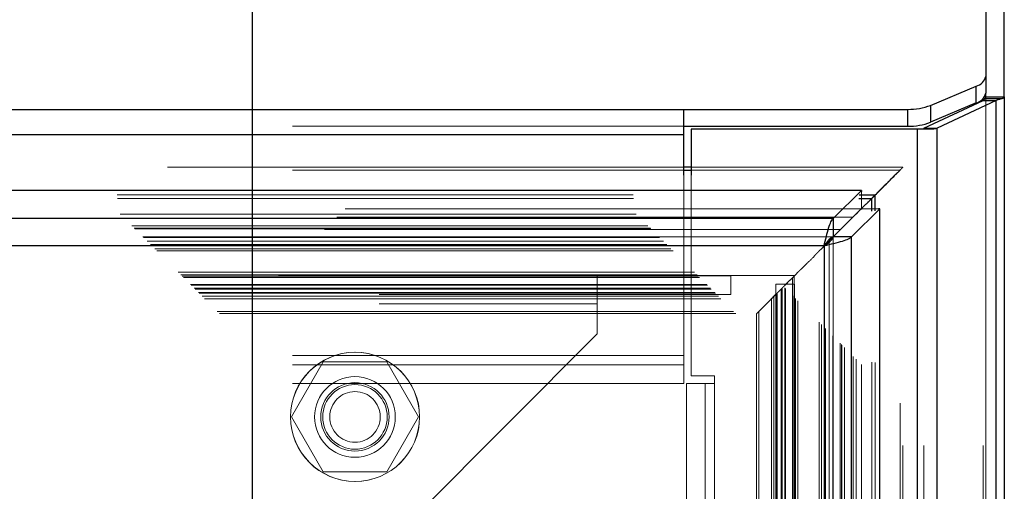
# Model space of a CAD drawing. Header units: inches. Extents: x 0.2 to 10.8, y 0.2 to 8.2.
# Tile 101 of 176: x 4.7391 to 4.9298, y 5.0416 to 5.1329. Entities that reach past the tile are written whole.
import ezdxf

# ---------------------------------------------------------------- set-up
doc = ezdxf.new("R2010")
doc.units = ezdxf.units.IN
doc.header["$MEASUREMENT"] = 0
doc.linetypes.add('HIDDEN', pattern=[0.07500000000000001, 0.05, -0.025])
doc.layers.add('DIMENSIONS', color=140, linetype='Continuous')
doc.styles.add('SLDTEXTSTYLE0', font='TXT', dxfattribs={"width": 0.7})
doc.dimstyles.new('SLDDIMSTYLE0', dxfattribs={"dimtxt": 0.0849609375, "dimasz": 0.13, "dimexe": 0, "dimexo": 0.0625, "dimgap": 0.021240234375, "dimtad": 0, "dimtih": 1, "dimtoh": 1, "dimlfac": 20, "dimrnd": 1e-09, "dimzin": 12, "dimdsep": 46, "dimtxsty": 'SLDTEXTSTYLE0', "dimsah": 1, "dimcen": 0.09, "dimadec": 0, "dimazin": 3, "dimtfac": 1, "dimtofl": 0, "dimtmove": 0, "dimatfit": 3, "dimfxl": 0, "dimfrac": 2, "dimtolj": 1, "dimtzin": 12, "dimarcsym": 0})

# ---------------------------------------------------------------- blocks, each defined once
blk = doc.blocks.new('_D')
at = {"layer": 'DIMENSIONS'}
for p, q in [((3.275413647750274, 4.99591763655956), (3.275413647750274, 5.798770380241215)), ((4.78418025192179, 4.99591763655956), (4.78418025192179, 5.798770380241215)), ((3.275413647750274, 5.673770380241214), (3.795892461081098, 5.673770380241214)), ((3.911024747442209, 5.673770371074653), (3.882494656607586, 5.673770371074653)), ((3.882494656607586, 5.673770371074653), (3.882494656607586, 5.53873950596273)), ((4.234172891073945, 5.673770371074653), (4.262702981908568, 5.673770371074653)), ((4.262702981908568, 5.673770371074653), (4.262702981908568, 5.53873950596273)), ((4.78418025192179, 5.673770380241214), (4.349305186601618, 5.673770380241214)), ((3.882494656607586, 5.53873950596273), (3.911024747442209, 5.53873950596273)), ((4.262702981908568, 5.53873950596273), (4.234172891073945, 5.53873950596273))]:
    blk.add_line(p, q, dxfattribs=at)
for points in [[(3.275413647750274, 5.673770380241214), (3.405413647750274, 5.653770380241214), (3.405413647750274, 5.693770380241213)], [(4.78418025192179, 5.673770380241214), (4.65418025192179, 5.693770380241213), (4.65418025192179, 5.653770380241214)]]:
    blk.add_solid(points, dxfattribs=at)
at = {"layer": 'DIMENSIONS', "char_height": 0.08333333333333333, "attachment_point": 1, "style": 'SLDTEXTSTYLE0'}
for s, insert in [('30.18', (3.911024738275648, 5.800212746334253)), ('766.5', (3.911024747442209, 5.646161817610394))]:
    blk.add_mtext(s, dxfattribs=dict(at, insert=insert))

msp = doc.modelspace()

# ---------------------------------------------------------------- linework, layer by layer
at = {"color": 7, "linetype": 'Continuous', "lineweight": 25}
for p, q in [((4.926225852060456, 5.39145029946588), (4.926225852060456, 5.121884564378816)), ((4.929825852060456, 5.117936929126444), (4.929825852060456, 5.388187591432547)), ((4.926225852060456, 5.121884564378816), (4.926225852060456, 5.118621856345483)), ((4.91555643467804, 5.116281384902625), (4.92439526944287, 5.120016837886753)), ((4.92439526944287, 5.116754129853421), (4.92439526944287, 5.120016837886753)), ((4.926225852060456, 5.117936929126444), (4.926225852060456, 5.118621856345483)), ((4.926225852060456, 5.117936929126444), (4.929825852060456, 5.117936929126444)), ((4.929825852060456, 5.117936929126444), (4.929825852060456, 2.750439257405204)), ((4.914253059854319, 5.111844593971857), (4.925698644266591, 5.117228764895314)), ((4.92439526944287, 5.116754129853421), (4.91555643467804, 5.113018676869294)), ((4.91555643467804, 5.116281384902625), (4.91555643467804, 5.113018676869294)), ((4.928244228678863, 5.117228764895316), (4.916798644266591, 5.111844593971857)), ((4.925698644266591, 5.117228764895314), (4.928244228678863, 5.117228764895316)), ((4.926088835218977, 5.117607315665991), (4.929414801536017, 5.117607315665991)), ((4.928244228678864, 2.750439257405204), (4.928244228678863, 5.117228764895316)), ((3.191925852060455, 5.11550774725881), (4.867725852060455, 5.11550774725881)), ((4.867725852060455, 5.110613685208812), (4.867725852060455, 5.11550774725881)), ((4.867725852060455, 5.11550774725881), (4.911137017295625, 5.11550774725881)), ((4.911137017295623, 5.112245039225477), (4.911137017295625, 5.11550774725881)), ((4.867725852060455, 5.112245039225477), (4.911137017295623, 5.112245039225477)), ((3.191925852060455, 5.110613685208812), (4.867725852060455, 5.110613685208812)), ((4.867725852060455, 5.10273680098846), (4.867725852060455, 5.110613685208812)), ((4.869175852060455, 5.111689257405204), (4.869175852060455, 5.102736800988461)), ((4.912980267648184, 5.111689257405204), (4.869175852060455, 5.111689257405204)), ((4.912980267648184, 2.750439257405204), (4.912980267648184, 5.111689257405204)), ((4.916136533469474, 5.111689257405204), (4.912980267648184, 5.111689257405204)), ((4.914253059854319, 5.111844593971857), (4.916798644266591, 5.111844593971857)), ((4.916798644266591, 2.750439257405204), (4.916798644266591, 5.111844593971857)), ((4.869175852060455, 5.104316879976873), (4.867725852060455, 5.104316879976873)), ((4.867725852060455, 5.103757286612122), (4.869175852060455, 5.103757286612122)), ((4.902129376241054, 5.099825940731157), (3.157514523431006, 5.099825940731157)), ((4.902129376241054, 5.099825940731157), (4.896678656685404, 5.094375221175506)), ((4.901713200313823, 5.098955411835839), (4.904834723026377, 5.098955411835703)), ((4.902129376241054, 5.099825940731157), (4.902129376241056, 5.099576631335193)), ((4.904154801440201, 5.098275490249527), (4.90483472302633, 5.098955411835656)), ((4.904834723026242, 5.095859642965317), (4.904834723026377, 5.098955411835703)), ((4.901649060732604, 5.098275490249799), (4.904154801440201, 5.098275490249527)), ((4.901800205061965, 5.095920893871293), (4.904154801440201, 5.098275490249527)), ((4.904154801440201, 5.095795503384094), (4.904154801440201, 5.098275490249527)), ((4.901774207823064, 5.095925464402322), (4.896678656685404, 5.090829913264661)), ((4.896684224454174, 5.090824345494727), (4.901780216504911, 5.095920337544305)), ((4.900229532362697, 5.090824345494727), (4.905680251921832, 5.096275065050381)), ((4.905680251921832, 5.096275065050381), (4.905443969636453, 5.096275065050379)), ((4.905680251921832, 2.766110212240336), (4.905680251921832, 5.096275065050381)), ((4.896678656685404, 5.094375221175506), (3.162965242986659, 5.094375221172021)), ((4.896678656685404, 5.094375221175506), (4.896678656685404, 5.090829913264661)), ((4.895005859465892, 5.089126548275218), (4.896693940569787, 5.090814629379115)), ((4.900229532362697, 5.090824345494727), (4.896684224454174, 5.090824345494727)), ((4.900229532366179, 2.771560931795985), (4.900229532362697, 5.090824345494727)), ((4.894911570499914, 5.089057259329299), (3.164732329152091, 5.08905725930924)), ((4.894911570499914, 5.089057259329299), (4.894911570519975, 2.773328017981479))]:
    msp.add_line(p, q, dxfattribs=at)
at = {"color": 7, "linetype": 'HIDDEN', "lineweight": 18}
for p, q in [((4.926225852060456, 5.117936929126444), (4.926225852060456, 2.750439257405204)), ((4.925698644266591, 2.750439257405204), (4.925698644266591, 5.117228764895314)), ((3.191925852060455, 5.112245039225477), (4.867725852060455, 5.112245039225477)), ((3.191925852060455, 5.110613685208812), (4.867725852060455, 5.110613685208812)), ((4.912980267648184, 2.750439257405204), (4.912980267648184, 5.111689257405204)), ((4.914253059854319, 2.750439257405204), (4.914253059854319, 5.111844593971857)), ((4.867725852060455, 5.104316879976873), (3.191925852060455, 5.104316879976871)), ((3.191925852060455, 5.10375728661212), (4.867725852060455, 5.103757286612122)), ((4.867725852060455, 5.067860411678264), (4.867725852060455, 5.10273680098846)), ((4.910193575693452, 5.104316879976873), (4.869175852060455, 5.104316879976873)), ((4.869175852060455, 5.103757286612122), (4.909636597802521, 5.103757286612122)), ((4.869175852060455, 5.102736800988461), (4.869175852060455, 5.063939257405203)), ((4.908637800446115, 5.102759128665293), (4.909636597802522, 5.103757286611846)), ((4.909636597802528, 2.758627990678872), (4.909636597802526, 5.103757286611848)), ((4.91019093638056, 2.7504392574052), (4.910190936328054, 5.104305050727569)), ((3.157930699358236, 5.098955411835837), (4.901713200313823, 5.098955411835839)), ((4.902129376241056, 5.099576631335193), (4.902129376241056, 5.096280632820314)), ((3.157994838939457, 5.098275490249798), (4.901649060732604, 5.098275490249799)), ((4.902129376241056, 5.096280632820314), (3.157514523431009, 5.096280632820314)), ((3.158530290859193, 5.095234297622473), (4.901113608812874, 5.095234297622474)), ((4.901113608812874, 5.0952342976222), (4.901800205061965, 5.095920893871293)), ((4.901113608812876, 2.767150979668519), (4.901113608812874, 5.0952342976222)), ((4.902129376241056, 5.096280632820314), (4.901774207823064, 5.095925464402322)), ((4.901780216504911, 5.095920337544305), (4.902134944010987, 5.096275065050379)), ((4.905443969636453, 5.096275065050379), (4.902134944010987, 5.096275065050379)), ((4.902134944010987, 2.766110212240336), (4.902134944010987, 5.096275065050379)), ((4.904154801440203, 2.766589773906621), (4.904154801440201, 5.095795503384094)), ((4.904834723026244, 2.766525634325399), (4.904834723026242, 5.095859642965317)), ((4.900522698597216, 5.094640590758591), (3.159111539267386, 5.094640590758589)), ((3.160780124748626, 5.092984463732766), (4.89886377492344, 5.092984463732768)), ((4.898863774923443, 2.769400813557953), (4.89886377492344, 5.092984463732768)), ((4.900570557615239, 2.767691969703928), (4.900570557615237, 5.094692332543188)), ((3.161268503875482, 5.092496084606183), (4.898375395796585, 5.092496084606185)), ((3.161358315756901, 5.092406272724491), (4.898285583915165, 5.092406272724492)), ((4.898148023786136, 5.092269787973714), (3.161506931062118, 5.092269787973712)), ((4.898041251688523, 2.77021723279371), (4.898041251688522, 5.092159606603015)), ((4.898285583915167, 2.769979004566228), (4.898285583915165, 5.092406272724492)), ((4.898375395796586, 2.769889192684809), (4.898375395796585, 5.092496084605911)), ((3.162918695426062, 5.090844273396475), (4.896728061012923, 5.090844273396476)), ((4.896678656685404, 5.090829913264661), (3.162965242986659, 5.090829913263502)), ((3.163058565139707, 5.090706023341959), (4.89658533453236, 5.09070602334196)), ((3.163778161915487, 5.090004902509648), (4.895880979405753, 5.09000490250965)), ((3.164449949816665, 5.089314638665), (4.895193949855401, 5.089314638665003)), ((4.894412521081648, 5.088533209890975), (4.895005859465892, 5.089126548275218)), ((4.895193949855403, 2.773070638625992), (4.895193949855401, 5.089314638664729)), ((4.895868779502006, 5.089982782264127), (4.89586877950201, 2.772399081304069)), ((4.896585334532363, 2.771679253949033), (4.89658533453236, 5.090706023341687)), ((4.896665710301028, 5.090787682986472), (4.89666571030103, 2.771597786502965)), ((4.896684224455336, 2.771560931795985), (4.896684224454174, 5.090824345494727)), ((4.894911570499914, 5.089057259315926), (3.164732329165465, 5.089057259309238)), ((3.165231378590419, 5.088533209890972), (4.894412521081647, 5.088533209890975)), ((3.165669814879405, 5.088094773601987), (4.893974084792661, 5.08809477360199)), ((4.893974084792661, 5.08809477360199), (4.894412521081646, 5.088533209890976)), ((4.893974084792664, 2.77429050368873), (4.893974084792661, 5.08809477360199)), ((4.89441252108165, 2.773852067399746), (4.894412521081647, 5.088533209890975)), ((4.894911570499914, 5.089057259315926), (4.894911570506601, 2.773328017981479)), ((3.16980015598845, 5.083964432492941), (4.889843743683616, 5.083964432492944)), ((3.17030015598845, 5.083464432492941), (4.889343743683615, 5.083464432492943)), ((4.887324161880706, 5.081444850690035), (4.889343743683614, 5.083464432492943)), ((4.889339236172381, 5.083458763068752), (4.889335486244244, 5.083454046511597)), ((4.889343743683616, 5.083464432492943), (4.889843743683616, 5.083964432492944)), ((4.889343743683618, 2.778920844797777), (4.889343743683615, 5.083464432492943)), ((4.889843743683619, 2.778420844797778), (4.889843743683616, 5.083964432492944)), ((4.889229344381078, 5.083369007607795), (3.170400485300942, 5.083369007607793)), ((3.170550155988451, 5.083214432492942), (4.889093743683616, 5.083214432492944)), ((3.170550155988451, 5.083214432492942), (4.889093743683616, 5.083214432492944)), ((3.170800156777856, 5.082964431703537), (4.88884374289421, 5.082964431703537)), ((3.170801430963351, 5.082956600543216), (4.888856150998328, 5.082956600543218)), ((3.17217515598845, 5.081589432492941), (4.887468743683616, 5.081589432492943)), ((3.17217515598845, 5.081589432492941), (4.887468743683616, 5.081589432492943)), ((3.208713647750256, 5.083275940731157), (4.850963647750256, 5.083275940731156)), ((4.850963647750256, 5.083275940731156), (4.850963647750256, 5.077875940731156)), ((4.850963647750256, 5.083275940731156), (4.876863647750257, 5.083275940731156)), ((4.876863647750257, 5.079675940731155), (4.876863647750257, 5.083275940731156)), ((4.88918025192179, 5.081667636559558), (4.88558025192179, 5.081667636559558)), ((4.88558025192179, 5.081667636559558), (4.88558025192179, 5.039667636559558)), ((4.887468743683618, 2.780795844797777), (4.887468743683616, 5.081589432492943)), ((4.887468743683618, 2.780795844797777), (4.887468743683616, 5.081589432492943)), ((4.888815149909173, 5.082961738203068), (4.888815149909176, 2.779425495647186)), ((4.888843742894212, 2.779420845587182), (4.88884374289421, 5.082964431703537)), ((4.889093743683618, 2.779170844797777), (4.889093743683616, 5.083214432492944)), ((4.889093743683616, 5.083214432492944), (4.889093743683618, 2.779170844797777)), ((4.88918025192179, 5.081667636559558), (4.88918025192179, 5.039667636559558)), ((3.172319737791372, 5.081444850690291), (4.887324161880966, 5.081444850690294)), ((3.172877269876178, 5.080887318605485), (4.886766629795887, 5.080887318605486)), ((3.173050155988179, 5.080714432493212), (4.886593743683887, 5.080714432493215)), ((3.173859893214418, 5.079892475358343), (4.88579557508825, 5.079892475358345)), ((3.208713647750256, 5.079675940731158), (4.850963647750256, 5.079675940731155)), ((4.850963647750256, 5.079675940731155), (4.876863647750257, 5.079675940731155)), ((4.885195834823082, 5.07931652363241), (4.885723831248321, 5.07984452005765)), ((4.885620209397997, 5.079751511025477), (4.885620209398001, 2.782633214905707)), ((4.886593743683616, 5.080714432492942), (4.886766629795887, 5.080887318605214)), ((4.886593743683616, 5.080714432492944), (4.886593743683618, 2.781670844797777)), ((4.88676662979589, 2.781497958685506), (4.886766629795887, 5.080887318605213)), ((4.887324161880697, 2.780940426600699), (4.887324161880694, 5.081444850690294)), ((3.174448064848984, 5.079316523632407), (4.885195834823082, 5.07931652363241)), ((3.17491189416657, 5.078852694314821), (4.884732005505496, 5.078852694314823)), ((3.208713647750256, 5.077875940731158), (4.850963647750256, 5.077875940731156)), ((3.208713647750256, 5.077875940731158), (4.850963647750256, 5.077875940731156)), ((4.850963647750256, 5.077875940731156), (4.850963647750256, 5.072025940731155)), ((4.882277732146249, 5.076398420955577), (4.884732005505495, 5.078852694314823)), ((4.884732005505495, 5.078852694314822), (4.885195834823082, 5.07931652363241)), ((4.884732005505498, 2.783532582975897), (4.884732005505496, 5.078852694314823)), ((4.885195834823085, 2.783068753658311), (4.885195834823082, 5.07931652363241)), ((3.177366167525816, 5.076398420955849), (4.88227773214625, 5.07639842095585)), ((3.177787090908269, 5.075958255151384), (4.881846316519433, 5.075958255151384)), ((4.881840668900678, 5.075960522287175), (4.88184066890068, 2.786425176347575)), ((4.882277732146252, 2.785986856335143), (4.88227773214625, 5.076398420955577)), ((4.850963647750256, 5.072025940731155), (4.757213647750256, 4.978275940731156)), ((3.191925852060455, 5.067860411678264), (4.867725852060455, 5.067860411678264)), ((3.191925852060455, 5.067860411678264), (4.867725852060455, 5.067860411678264)), ((4.797881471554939, 5.066625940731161), (4.79173269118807, 5.055975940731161)), ((4.810179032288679, 5.066625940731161), (4.797881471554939, 5.066625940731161)), ((4.816327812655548, 5.055975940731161), (4.810179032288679, 5.066625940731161)), ((4.867725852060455, 5.062460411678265), (4.867725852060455, 5.067860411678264)), ((3.191925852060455, 5.066060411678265), (4.867725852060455, 5.066060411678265)), ((3.191925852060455, 5.062460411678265), (4.867725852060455, 5.062460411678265)), ((4.868275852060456, 2.799889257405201), (4.868275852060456, 5.062439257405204)), ((4.873675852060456, 5.062439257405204), (4.868275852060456, 5.062439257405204)), ((4.869175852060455, 5.063939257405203), (4.873675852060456, 5.063939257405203)), ((4.871875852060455, 2.799889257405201), (4.871875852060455, 5.062439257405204)), ((4.873675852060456, 5.062439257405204), (4.873675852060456, 5.063939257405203)), ((4.873675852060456, 2.799889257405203), (4.873675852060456, 5.062439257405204)), ((4.873675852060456, 2.799889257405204), (4.873675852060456, 5.062439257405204)), ((4.79173269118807, 5.055975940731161), (4.797881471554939, 5.045325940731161)), ((4.810179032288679, 5.045325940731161), (4.816327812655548, 5.055975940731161)), ((4.797881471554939, 5.045325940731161), (4.810179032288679, 5.045325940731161))]:
    msp.add_line(p, q, dxfattribs=at)
for centre, radius in [((4.80403025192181, 5.055975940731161), 0.01250000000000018), ((4.804063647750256, 5.055975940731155), 0.01250000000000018), ((4.804030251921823, 5.055975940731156), 0.007812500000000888), ((4.80403025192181, 5.055975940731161), 0.006625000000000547), ((4.804030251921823, 5.055975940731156), 0.006250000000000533), ((4.80403025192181, 5.055975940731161), 0.004897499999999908)]:
    msp.add_circle(centre, radius, dxfattribs=at)
at = {"color": 7, "linetype": 'Continuous', "lineweight": 25}
for centre, radius, start, end in [((4.923822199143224, 5.122409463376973), 0.00246029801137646, 283.4694690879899, 347.681389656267), ((4.923822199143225, 5.119146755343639), 0.002460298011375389, 283.4694690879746, 347.6813896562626), ((4.911358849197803, 5.127250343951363), 0.01174469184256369, 268.9177419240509, 290.9407770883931), ((4.911358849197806, 5.123987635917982), 0.01174469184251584, 268.9177419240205, 290.9407770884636)]:
    msp.add_arc(centre, radius, start, end, dxfattribs=at)
for points in [[(4.926088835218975, 5.117607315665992), (4.926179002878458, 5.117717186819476), (4.926225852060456, 5.117827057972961), (4.926225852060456, 5.117936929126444)], [(4.929414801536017, 5.117607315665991), (4.929685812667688, 5.117717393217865), (4.929825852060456, 5.117826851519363), (4.929825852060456, 5.117936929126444)], [(4.926088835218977, 5.117607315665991), (4.925998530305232, 5.117480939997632), (4.925865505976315, 5.117355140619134), (4.925698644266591, 5.117228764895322)], [(4.929414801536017, 5.117607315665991), (4.929143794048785, 5.117480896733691), (4.928744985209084, 5.117355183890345), (4.928244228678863, 5.117228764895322)], [(4.914253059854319, 5.111844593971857), (4.914184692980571, 5.111792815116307), (4.914110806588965, 5.111741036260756), (4.91403235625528, 5.111689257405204)], [(4.916798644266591, 5.111844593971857), (4.916593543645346, 5.111792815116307), (4.91637188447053, 5.111741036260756), (4.916136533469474, 5.111689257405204)]]:
    msp.add_open_spline(points, degree=3, dxfattribs=at)
at = {"color": 7, "linetype": 'HIDDEN', "lineweight": 18}
for points, knots in [([(4.909636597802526, 5.103757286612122), (4.90977043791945, 5.10389337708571), (4.909988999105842, 5.104115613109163), (4.910191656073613, 5.104311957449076), (4.910199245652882, 5.104318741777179), (4.910181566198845, 5.104305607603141), (4.910160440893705, 5.104286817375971), (4.910130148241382, 5.104255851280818), (4.91007683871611, 5.104197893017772), (4.90992630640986, 5.104042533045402), (4.908820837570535, 5.102943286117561), (4.907072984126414, 5.101196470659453), (4.905457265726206, 5.099571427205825), (4.903906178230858, 5.098036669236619), (4.903146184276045, 5.097270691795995), (4.902661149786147, 5.096781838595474)], [0, 0, 0, 0, 0.08539846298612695, 0.1394558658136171, 0.1499067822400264, 0.1548696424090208, 0.1596286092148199, 0.1643057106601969, 0.1691736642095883, 0.1801965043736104, 0.2126258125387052, 0.5092540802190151, 0.7617696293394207, 0.8479593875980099, 1, 1, 1, 1]), ([(4.901113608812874, 5.095234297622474), (4.901120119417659, 5.095241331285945), (4.901133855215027, 5.095256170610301), (4.901123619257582, 5.095249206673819), (4.901093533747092, 5.09521912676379), (4.901046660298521, 5.095169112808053), (4.901001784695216, 5.095122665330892), (4.900980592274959, 5.095100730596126)], [0, 0, 0, 0, 0.1645886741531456, 0.3472421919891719, 0.5557734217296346, 0.7902148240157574, 1, 1, 1, 1]), ([(4.898375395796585, 5.092496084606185), (4.898387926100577, 5.092508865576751), (4.898413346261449, 5.092534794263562), (4.898442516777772, 5.092568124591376), (4.898446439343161, 5.092578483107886), (4.898409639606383, 5.092545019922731), (4.898355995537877, 5.092490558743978), (4.898302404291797, 5.092434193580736), (4.898234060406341, 5.092360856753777), (4.898181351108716, 5.092303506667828), (4.898150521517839, 5.092272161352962), (4.898148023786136, 5.092269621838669)], [0, 0, 0, 0, 0.08470517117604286, 0.1718409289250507, 0.3582832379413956, 0.5609436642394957, 0.6657061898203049, 0.7709769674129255, 0.8775836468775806, 0.9900821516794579, 1, 1, 1, 1]), ([(4.894990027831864, 5.089113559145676), (4.894985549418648, 5.0891091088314), (4.894813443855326, 5.088938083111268), (4.894500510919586, 5.088624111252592), (4.894051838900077, 5.088173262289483), (4.893700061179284, 5.087816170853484), (4.89343175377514, 5.087546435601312), (4.893278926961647, 5.08740495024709), (4.892654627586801, 5.086645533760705), (4.89189392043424, 5.086034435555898), (4.890673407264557, 5.084791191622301), (4.890017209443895, 5.084137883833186), (4.889582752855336, 5.083703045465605), (4.889256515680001, 5.083382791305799), (4.889018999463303, 5.083124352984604), (4.88890566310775, 5.083016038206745), (4.888841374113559, 5.082965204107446), (4.888800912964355, 5.082917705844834), (4.888826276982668, 5.082942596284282), (4.88884578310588, 5.082961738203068)], [0, 0, 0, 0, 0.00216743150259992, 0.08329446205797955, 0.1255066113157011, 0.1787496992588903, 0.2157723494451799, 0.2327661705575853, 0.2424280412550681, 0.5664504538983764, 0.7234632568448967, 0.7939023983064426, 0.8323510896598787, 0.8916522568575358, 0.9139313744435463, 0.9330647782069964, 0.949549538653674, 0.9612012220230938, 1, 1, 1, 1]), ([(4.889343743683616, 5.083464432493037), (4.889333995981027, 5.083455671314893), (4.88931021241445, 5.08343429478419), (4.889256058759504, 5.083385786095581), (4.889179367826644, 5.083308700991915), (4.889072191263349, 5.083195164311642), (4.888930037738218, 5.083048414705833), (4.888757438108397, 5.082887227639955), (4.888581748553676, 5.082699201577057), (4.888286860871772, 5.082405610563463), (4.887839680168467, 5.081960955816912), (4.887286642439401, 5.081407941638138), (4.886766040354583, 5.080884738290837), (4.886386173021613, 5.080506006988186), (4.886118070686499, 5.080240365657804), (4.885925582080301, 5.080040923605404), (4.885771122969, 5.079886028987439), (4.885679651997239, 5.079805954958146), (4.885645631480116, 5.079770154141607), (4.8856277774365, 5.079751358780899), (4.885625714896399, 5.079746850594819), (4.885635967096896, 5.079754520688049), (4.885653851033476, 5.079772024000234), (4.885674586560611, 5.079791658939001), (4.885688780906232, 5.079805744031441), (4.885696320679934, 5.079813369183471), (4.885700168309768, 5.079817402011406), (4.885702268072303, 5.079819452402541), (4.885703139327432, 5.079820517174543), (4.885703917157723, 5.079821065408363), (4.885703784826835, 5.079821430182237), (4.88570424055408, 5.079821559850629), (4.885704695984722, 5.079821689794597), (4.885704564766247, 5.079822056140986), (4.885705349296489, 5.079822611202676), (4.885706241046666, 5.07982370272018), (4.885708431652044, 5.0798258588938), (4.885712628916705, 5.079830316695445), (4.885721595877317, 5.079839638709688), (4.885740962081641, 5.079860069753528), (4.885785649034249, 5.079906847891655), (4.885877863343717, 5.079998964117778), (4.886082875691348, 5.080203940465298), (4.886383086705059, 5.080502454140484), (4.886731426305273, 5.080855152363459), (4.887032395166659, 5.081153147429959), (4.887232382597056, 5.081353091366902), (4.887324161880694, 5.081444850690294)], [0, 0, 0, 0, 0.006813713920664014, 0.01662488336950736, 0.02880129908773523, 0.0432449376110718, 0.06153773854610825, 0.09267946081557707, 0.1227809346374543, 0.1582908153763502, 0.2446744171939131, 0.3518189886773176, 0.4366866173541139, 0.499291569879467, 0.5269003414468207, 0.5542236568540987, 0.5823332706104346, 0.591009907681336, 0.6000828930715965, 0.6102172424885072, 0.6215477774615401, 0.6332544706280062, 0.6454001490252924, 0.6543563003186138, 0.6588776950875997, 0.6612120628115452, 0.6623977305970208, 0.662995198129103, 0.663295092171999, 0.6634453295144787, 0.6635731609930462, 0.6635993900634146, 0.6636256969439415, 0.6637536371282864, 0.6639044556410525, 0.6642066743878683, 0.6648134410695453, 0.6660363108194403, 0.6685195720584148, 0.6736378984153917, 0.6845002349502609, 0.7076844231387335, 0.7445879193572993, 0.8266851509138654, 0.8931142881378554, 0.9509474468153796, 0.9999999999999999, 0.9999999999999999, 0.9999999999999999, 0.9999999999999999]), ([(4.889179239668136, 5.083310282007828), (4.889205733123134, 5.083340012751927), (4.889242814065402, 5.083381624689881), (4.889237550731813, 5.083368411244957), (4.889236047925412, 5.083364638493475)], [0, 0, 0, 0, 0.7144763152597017, 1, 1, 1, 1]), ([(3.173718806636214, 5.080034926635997), (3.177792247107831, 5.080036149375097), (3.186627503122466, 5.08003880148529), (3.200271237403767, 5.080037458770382), (3.214558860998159, 5.080036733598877), (3.22879638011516, 5.08003704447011), (3.260532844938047, 5.080037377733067), (3.327374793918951, 5.080036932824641), (3.460616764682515, 5.080037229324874), (3.698536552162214, 5.080037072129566), (4.089035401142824, 5.080036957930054), (4.462294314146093, 5.080037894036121), (4.720427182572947, 5.080036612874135), (4.797984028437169, 5.080037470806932), (4.826408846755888, 5.080036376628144), (4.847632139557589, 5.080037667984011), (4.861291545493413, 5.080038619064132), (4.873973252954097, 5.080034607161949), (4.882046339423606, 5.08003107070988), (4.885857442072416, 5.080026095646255), (4.88590648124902, 5.080026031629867)], [0, 0, 0, 0, 0.007137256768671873, 0.01548064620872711, 0.02390579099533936, 0.03217123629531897, 0.04042683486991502, 0.07951265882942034, 0.1492879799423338, 0.2738860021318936, 0.4963824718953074, 0.8334983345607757, 0.9278895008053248, 0.9486685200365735, 0.9693891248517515, 0.9776938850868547, 0.985854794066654, 0.9933223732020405, 0.9999140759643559, 1, 1, 1, 1]), ([(4.88573059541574, 5.079850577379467), (4.885516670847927, 5.079636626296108), (4.884882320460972, 5.079002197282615), (4.884341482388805, 5.07845927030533), (4.883939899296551, 5.078060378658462), (4.883908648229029, 5.078029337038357)], [0, 0, 0, 0, 0.3193720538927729, 0.9470337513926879, 1, 1, 1, 1]), ([(4.88581266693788, 5.079934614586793), (4.885814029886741, 5.076851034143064), (4.885817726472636, 5.068487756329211), (4.885817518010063, 5.054411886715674), (4.885816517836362, 5.037778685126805), (4.885815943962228, 5.020927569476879), (4.885816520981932, 4.994591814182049), (4.885816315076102, 4.958679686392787), (4.885816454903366, 4.873908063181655), (4.885816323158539, 4.707269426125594), (4.885816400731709, 4.382519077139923), (4.885816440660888, 3.887023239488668), (4.885816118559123, 3.432316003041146), (4.885816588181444, 3.094664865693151), (4.885815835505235, 2.971594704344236), (4.885816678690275, 2.894363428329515), (4.885815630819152, 2.862673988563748), (4.885817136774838, 2.836584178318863), (4.885817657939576, 2.816545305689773), (4.885815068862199, 2.803510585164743), (4.885809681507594, 2.792328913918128), (4.885802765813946, 2.785533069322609), (4.885799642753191, 2.782464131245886)], [0, 0, 0, 0, 0.004026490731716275, 0.01092063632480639, 0.01838004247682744, 0.02574585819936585, 0.03292455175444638, 0.05276884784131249, 0.07263933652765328, 0.1436179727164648, 0.2703628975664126, 0.4966931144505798, 0.7906284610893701, 0.8641122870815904, 0.937592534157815, 0.9513314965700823, 0.9649596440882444, 0.9789720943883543, 0.9853991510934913, 0.9911260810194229, 0.9959926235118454, 1, 1, 1, 1]), ([(4.883320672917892, 5.07744136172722), (4.883267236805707, 5.077386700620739), (4.883125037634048, 5.077241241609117), (4.88286885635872, 5.076972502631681), (4.882558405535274, 5.076649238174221), (4.882258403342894, 5.076362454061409), (4.88201609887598, 5.07615074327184), (4.88190648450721, 5.076032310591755), (4.881856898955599, 5.075976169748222), (4.881836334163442, 5.075952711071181), (4.881852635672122, 5.07596556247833), (4.881979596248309, 5.076092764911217), (4.882151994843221, 5.07626951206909), (4.88227773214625, 5.07639842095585)], [0, 0, 0, 0, 0.0608901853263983, 0.1620352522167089, 0.2637820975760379, 0.3709894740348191, 0.4681607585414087, 0.513849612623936, 0.5599805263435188, 0.6058507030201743, 0.6521038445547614, 0.7462651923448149, 1, 1, 1, 1])]:
    msp.add_open_spline(points, degree=3, knots=knots, dxfattribs=at)
at = {"color": 7, "linetype": 'Continuous', "lineweight": 25}
for points, knots in [([(4.904834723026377, 5.098955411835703), (4.905139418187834, 5.099257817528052), (4.905752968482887, 5.099866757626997), (4.907193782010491, 5.101316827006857), (4.908320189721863, 5.102441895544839), (4.908637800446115, 5.102759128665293)], [0, 0, 0, 0, 0.4146436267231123, 0.8349483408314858, 0.9999999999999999, 0.9999999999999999, 0.9999999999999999, 0.9999999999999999]), ([(4.894911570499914, 5.08905725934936), (4.895058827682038, 5.089685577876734), (4.895206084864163, 5.090313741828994), (4.89550059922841, 5.091494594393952), (4.895647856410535, 5.092046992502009), (4.895942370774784, 5.093009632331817), (4.896089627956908, 5.093419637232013), (4.896384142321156, 5.094047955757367), (4.896531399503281, 5.094266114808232), (4.896678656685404, 5.094375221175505)], [0, 0, 0, 0, 0.25, 0.25, 0.5, 0.5, 0.75, 0.75, 1, 1, 1, 1]), ([(4.896678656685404, 5.090829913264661), (4.896636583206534, 5.090817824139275), (4.896552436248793, 5.090793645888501), (4.896426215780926, 5.090735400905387), (4.89629999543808, 5.090661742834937), (4.896173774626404, 5.090571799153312), (4.896047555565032, 5.09046689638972), (4.895921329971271, 5.090347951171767), (4.89576362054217, 5.090183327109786), (4.895574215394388, 5.089961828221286), (4.895353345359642, 5.089676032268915), (4.895132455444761, 5.089371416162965), (4.894985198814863, 5.089161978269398), (4.894911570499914, 5.089057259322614)], [0, 0, 0, 0, 0.07144899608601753, 0.1428979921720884, 0.2143469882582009, 0.2857959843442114, 0.3572449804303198, 0.4286939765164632, 0.500142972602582, 0.6251072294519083, 0.7500714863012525, 0.8750357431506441, 1, 1, 1, 1]), ([(4.900229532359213, 5.090824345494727), (4.900120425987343, 5.090677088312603), (4.899902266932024, 5.09052983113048), (4.899273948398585, 5.090235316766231), (4.898863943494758, 5.090088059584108), (4.89790130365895, 5.089793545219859), (4.897348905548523, 5.089646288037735), (4.896168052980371, 5.089351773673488), (4.895539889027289, 5.089204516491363), (4.894911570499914, 5.089057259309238)], [0, 0, 0, 0, 0.25, 0.25, 0.5, 0.5, 0.75, 0.75, 1, 1, 1, 1]), ([(4.894911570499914, 5.089057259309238), (4.894971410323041, 5.08909933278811), (4.895091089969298, 5.089183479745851), (4.895268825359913, 5.089309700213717), (4.895443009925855, 5.089435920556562), (4.895611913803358, 5.089562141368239), (4.895773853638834, 5.089688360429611), (4.895927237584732, 5.089814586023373), (4.89610623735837, 5.089972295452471), (4.896297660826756, 5.090161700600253), (4.896477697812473, 5.090382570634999), (4.896614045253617, 5.09060346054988), (4.896660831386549, 5.090750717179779), (4.896684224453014, 5.090824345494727)], [0, 0, 0, 0, 0.07144899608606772, 0.1428979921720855, 0.2143469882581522, 0.2857959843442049, 0.3572449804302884, 0.4286939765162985, 0.5001429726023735, 0.6251072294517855, 0.7500714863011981, 0.8750357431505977, 1, 1, 1, 1])]:
    msp.add_open_spline(points, degree=3, knots=knots, dxfattribs=at)

# ---------------------------------------------------------------- dimensions: what is measured, and where the dimension line sits
at = {"layer": 'DIMENSIONS'}
dim = msp.add_linear_dim(base=(4.78418025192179, 5.673770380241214), p1=(3.275413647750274, 4.94591763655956), p2=(4.78418025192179, 4.94591763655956), dimstyle='SLDDIMSTYLE0', dxfattribs=at)
dim.commit()
dim.dimension.update_dxf_attribs({"geometry": '_D', "text_midpoint": (4.072598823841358, 5.673770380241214), "dimtype": 160})

doc.saveas('drawing.dxf')
